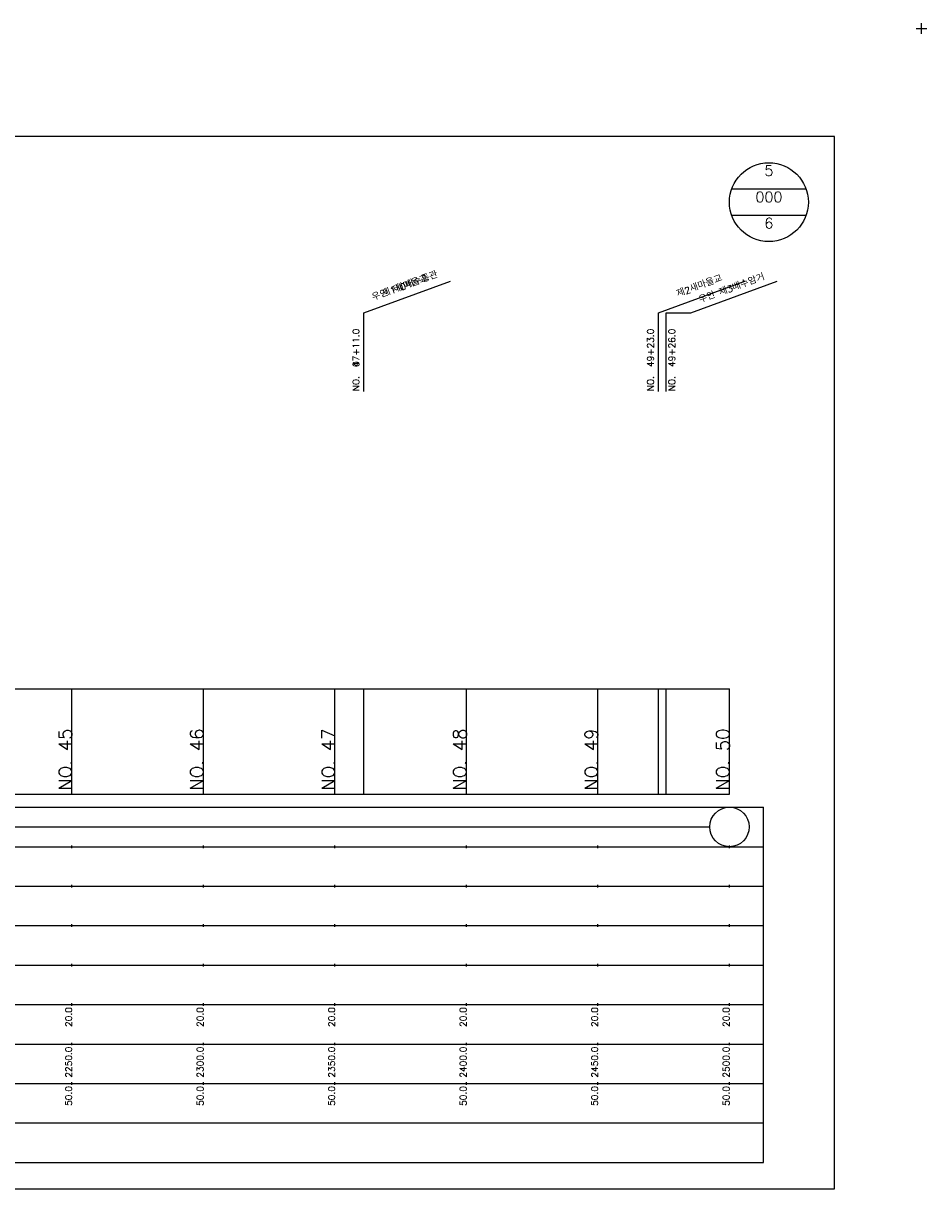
# Model space of a CAD drawing. Extents: x -504 to 685, y -2 to 2900.
# Tile 11 of 12: x 342 to 685, y 1974 to 2417. Entities that reach past the tile are written whole.
import ezdxf
from ezdxf.enums import TextEntityAlignment as Align

# ---------------------------------------------------------------- set-up
doc = ezdxf.new("R2010")
doc.units = 0
doc.header["$LTSCALE"] = 5
for name, color, linetype in [('BOX', 5, 'CONTINUOUS'), ('DT1', 3, 'CONTINUOUS'), ('DT2', 6, 'CONTINUOUS'), ('LT1', 4, 'CONTINUOUS'), ('ST1', 7, 'CONTINUOUS')]:
    doc.layers.add(name, color=color, linetype=linetype)
doc.styles.add('GHS', font='ROMANS.shx', dxfattribs={"bigfont": 'GHS.shx'})

msp = doc.modelspace()

# ---------------------------------------------------------------- linework, layer by layer
at = {"layer": 'BOX'}
msp.add_lwpolyline([(50, 1974), (650, 1974), (650, 2374), (50, 2374), (50, 1974)], dxfattribs=at)
at = {"layer": 'DT1'}
for p, q in [((360, 2149.41), (360, 2150.41)), ((410, 2149.41), (410, 2150.41)), ((460, 2149.41), (460, 2150.41)), ((510, 2149.41), (510, 2150.41)), ((560, 2149.41), (560, 2150.41)), ((610, 2149.41), (610, 2150.41))]:
    msp.add_line(p, q, dxfattribs=at)
at = {"layer": 'LT1', "linetype": 'CONTINUOUS'}
for p, q in [((471, 2307), (503.89, 2318.97)), ((471, 2307), (503.89, 2318.97)), ((583, 2307), (615.89, 2318.97)), ((595.31, 2307), (628.2, 2318.97)), ((471, 2277), (471, 2307)), ((471, 2277), (471, 2307)), ((583, 2277), (583, 2307)), ((586, 2277), (586, 2307)), ((586, 2307), (595.31, 2307))]:
    msp.add_line(p, q, dxfattribs=at)
at = {"layer": 'LT1'}
for p, q in [((360, 2124), (360, 2164)), ((410, 2124), (410, 2164)), ((460, 2124), (460, 2164)), ((471, 2124), (471, 2164)), ((510, 2124), (510, 2164)), ((560, 2124), (560, 2164)), ((583, 2124), (583, 2164)), ((586, 2124), (586, 2164)), ((610, 2124), (610, 2164)), ((110, 2124), (610, 2124)), ((360, 2103.5), (360, 2104.5)), ((410, 2103.5), (410, 2104.5)), ((460, 2103.5), (460, 2104.5)), ((510, 2103.5), (510, 2104.5)), ((560, 2103.5), (560, 2104.5)), ((610, 2103.5), (610, 2104.5)), ((360, 2088.5), (360, 2089.5)), ((410, 2088.5), (410, 2089.5)), ((460, 2088.5), (460, 2089.5)), ((510, 2088.5), (510, 2089.5)), ((560, 2088.5), (560, 2089.5)), ((610, 2088.5), (610, 2089.5)), ((360, 2073.5), (360, 2074.5)), ((410, 2073.5), (410, 2074.5)), ((460, 2073.5), (460, 2074.5)), ((510, 2073.5), (510, 2074.5)), ((560, 2073.5), (560, 2074.5)), ((610, 2073.5), (610, 2074.5)), ((360, 2058.5), (360, 2059.5)), ((410, 2058.5), (410, 2059.5)), ((460, 2058.5), (460, 2059.5)), ((510, 2058.5), (510, 2059.5)), ((560, 2058.5), (560, 2059.5)), ((610, 2058.5), (610, 2059.5)), ((360, 2043.5), (360, 2044.5)), ((410, 2043.5), (410, 2044.5)), ((460, 2043.5), (460, 2044.5)), ((510, 2043.5), (510, 2044.5)), ((560, 2043.5), (560, 2044.5)), ((610, 2043.5), (610, 2044.5)), ((360, 2028.5), (360, 2029.5)), ((410, 2028.5), (410, 2029.5)), ((460, 2028.5), (460, 2029.5)), ((510, 2028.5), (510, 2029.5)), ((560, 2028.5), (560, 2029.5)), ((610, 2028.5), (610, 2029.5)), ((360, 2013.5), (360, 2014.5)), ((410, 2013.5), (410, 2014.5)), ((460, 2013.5), (460, 2014.5)), ((510, 2013.5), (510, 2014.5)), ((560, 2013.5), (560, 2014.5)), ((610, 2013.5), (610, 2014.5))]:
    msp.add_line(p, q, dxfattribs=at)
msp.add_lwpolyline([(110, 2164), (160, 2164), (210, 2164), (260, 2164), (310, 2164), (360, 2164), (410, 2164), (460, 2164), (510, 2164), (560, 2164), (610, 2164)], dxfattribs=at)
at = {"layer": 'ST1'}
for p, q in [((681, 2415), (685, 2415)), ((683, 2413), (683, 2417)), ((80, 2119), (623, 2119)), ((623, 1984), (623, 2119)), ((87.5, 2104), (623, 2104)), ((80, 2089), (623, 2089)), ((87.5, 2074), (623, 2074)), ((80, 2059), (623, 2059)), ((80, 2044), (623, 2044)), ((80, 2029), (623, 2029)), ((80, 2014), (623, 2014)), ((80, 1999), (623, 1999)), ((80, 1984), (623, 1984))]:
    msp.add_line(p, q, dxfattribs=at)
at = {"layer": 'ST1', "linetype": 'CONTINUOUS'}
for p, q in [((639.14, 2354), (610.86, 2354)), ((639.14, 2344), (610.86, 2344)), ((117.5, 2111.5), (602.5, 2111.5))]:
    msp.add_line(p, q, dxfattribs=at)
for centre, radius in [((625, 2349), 15), ((610, 2111.5), 7.5)]:
    msp.add_circle(centre, radius, dxfattribs=at)

# ---------------------------------------------------------------- texts
at = {"layer": 'DT1', "linetype": 'CONTINUOUS', "style": 'GHS'}
for s, p in [('우안 제0배수통관', (487, 2315.99)), ('우안 제3배수암거', (611.31, 2315.11)), ('제1새마을교', (487, 2315.99)), ('제2새마을교', (599, 2315.99))]:
    msp.add_text(s, height=2.5, rotation=20, dxfattribs=at).set_placement(p, align=Align.CENTER)
for s, p in [('NO.  47+11.0', (469.25, 2277.12)), ('NO.  49+23.0', (581.25, 2277.12)), ('NO.  49+26.0', (589.35, 2277.12)), ('NO.  0 ', (469.25, 2277.12))]:
    msp.add_text(s, height=2.5, rotation=90, dxfattribs=at).set_placement(p)
at = {"layer": 'DT1', "style": 'GHS'}
for s, height, p in [('NO. 46', 5, (410, 2148.91)), ('NO. 47', 5, (460, 2148.91)), ('NO. 48', 5, (510, 2148.91)), ('NO. 50', 5, (610, 2148.91)), ('NO. 45', 5, (360, 2148.91)), ('NO. 49', 5, (560, 2148.91)), (' 20.0', 2.5, (360, 2043)), (' 20.0', 2.5, (410, 2043)), (' 20.0', 2.5, (460, 2043)), (' 20.0', 2.5, (510, 2043)), (' 20.0', 2.5, (560, 2043)), (' 20.0', 2.5, (610, 2043)), ('  2250.0', 2.5, (360, 2028)), ('  2300.0', 2.5, (410, 2028)), ('  2350.0', 2.5, (460, 2028)), ('  2400.0', 2.5, (510, 2028)), ('  2450.0', 2.5, (560, 2028)), ('  2500.0', 2.5, (610, 2028)), ('  50.0', 2.5, (360, 2013)), ('  50.0', 2.5, (410, 2013)), ('  50.0', 2.5, (460, 2013)), ('  50.0', 2.5, (510, 2013)), ('  50.0', 2.5, (560, 2013)), ('  50.0', 2.5, (610, 2013))]:
    msp.add_text(s, height=height, rotation=90, dxfattribs=at).set_placement(p, align=Align.RIGHT)
at = {"layer": 'DT2', "linetype": 'CONTINUOUS', "style": 'GHS'}
for s, p in [('5', (625, 2359)), ('000', (625, 2349)), ('6', (625, 2339))]:
    msp.add_text(s, height=4, dxfattribs=at).set_placement(p, align=Align.CENTER)

doc.saveas('drawing.dxf')
